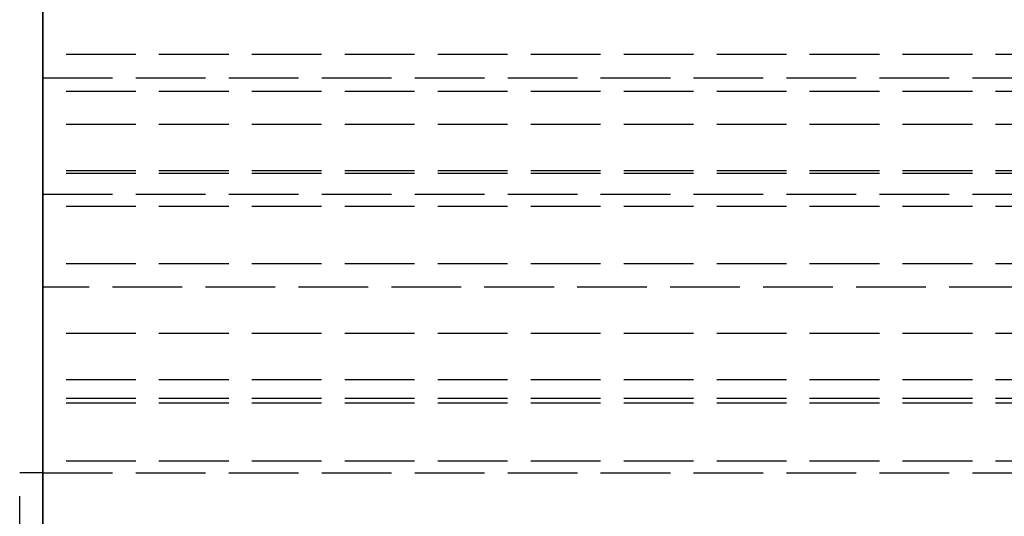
# Model space of a CAD drawing. Header units: millimetres. Extents: x 0 to 2100, y -94 to 94.
# Tile 5 of 13: x 0 to 21, y 10 to 21. Entities that reach past the tile are written whole.
import ezdxf

# ---------------------------------------------------------------- set-up
doc = ezdxf.new("R2010")
doc.units = ezdxf.units.MM
doc.header["$LTSCALE"] = 10
doc.linetypes.add('ALLCAD_Strich', pattern=[0.2, 0.15, -0.05])
doc.layers.add('BESCH_KONT_sich_schn_grun_2d', color=10, linetype='Continuous')
doc.layers.add('BESCH_KONT_sich_schn_seit_2d', color=160, linetype='Continuous')

msp = doc.modelspace()

# ---------------------------------------------------------------- linework, layer by layer
at = {"layer": 'BESCH_KONT_sich_schn_grun_2d', "linetype": 'ALLCAD_Strich'}
for p, q in [((0, 94), (0, -94)), ((-0.003, 19.5), (-0.003, 25.995)), ((2099.997, 20), (-0.003, 20)), ((-0.003, 19.5), (0, 19.5)), ((-0.003, 17), (-0.003, 19.5)), ((0, 19.5), (2099.997, 19.5)), ((2099.997, 19.207), (-0.003, 19.207)), ((2099.997, 18.5), (-0.003, 18.5)), ((2099.997, 17.5), (-0.003, 17.5)), ((2099.997, 17.439), (-0.003, 17.439)), ((-0.003, 17), (-0.003, -17)), ((-0.003, 17), (0, 17)), ((0, 16.995), (-0.003, 16.995)), ((-0.001, 17), (-0.001, 16.995)), ((-0.001, 16.995), (-0.001, 16.995)), ((0, 17), (2099.997, 17)), ((0, 17), (0, 16.995)), ((0, 17), (0, 16.995)), ((0, 16.998), (0, 16.998)), ((0, 16.995), (0.001, 16.995)), ((0, 16.993), (0, 16.993)), ((0.001, 16.992), (0, 16.992)), ((0.001, 17), (0.001, 16.995)), ((0.001, 16.995), (0.003, 16.995)), ((0.002, 17), (0.002, 16.995)), ((0.002, 16.995), (0.002, 16.995)), ((0.003, 17), (0.003, 16.995)), ((0.003, 16.995), (0.003, 16.995)), ((0.008, 17), (0.004, 17)), ((0.004, 17), (0.004, 16.995)), ((0.004, 16.995), (0.004, 16.992)), ((0.008, 16.995), (0.004, 16.995)), ((0.004, 16.992), (0.006, 16.992)), ((0.006, 16.995), (0.006, 17)), ((0.006, 17), (0.006, 16.995)), ((0.006, 16.998), (0.008, 16.998)), ((0.008, 16.996), (0.006, 16.996)), ((0.006, 16.992), (0.006, 16.995)), ((0.006, 16.995), (0.008, 16.995)), ((0.008, 17), (0.008, 16.995)), ((0.008, 17), (0.008, 16.995)), ((0.008, 17), (0.008, 16.995)), ((0.008, 16.995), (0.01, 16.995)), ((0.01, 17), (0.01, 16.995)), ((0.011, 17), (0.011, 16.995)), ((0.011, 16.995), (0.011, 16.995)), ((0.014, 16.995), (0.011, 16.995)), ((0.013, 17), (0.013, 16.995)), ((0.013, 16.995), (0.013, 16.995)), ((0.014, 17), (0.014, 16.995)), ((0.014, 17), (0.014, 16.995)), ((0.014, 17), (0.014, 16.995)), ((0.014, 17), (0.014, 16.995)), ((0.014, 16.998), (0.014, 16.998)), ((0.014, 16.995), (0.014, 16.995)), ((0.014, 16.995), (0.017, 16.995)), ((0.014, 16.993), (0.014, 16.993)), ((0.014, 16.992), (0.014, 16.992)), ((0.015, 17), (0.015, 16.995)), ((0.015, 16.995), (0.015, 16.995)), ((0.017, 17), (0.017, 16.995)), ((0.017, 16.995), (0.017, 16.995)), ((2099.997, 16.732), (-0.003, 16.732)), ((2099.997, 15.5), (-0.003, 15.5)), ((42.997, 15), (-0.003, 15)), ((39.997, 14), (-0.003, 14)), ((39.997, 13), (-0.003, 13)), ((39.997, 12.6), (-0.003, 12.6)), ((2099.997, 12.5), (-0.003, 12.5)), ((2099.997, 11.25), (-0.003, 11.25)), ((-0.003, 11), (-0.5, 11)), ((-0.5, -11), (-0.5, 11)), ((0, 11), (-0.003, 11)), ((0, 11), (46.997, 11))]:
    msp.add_line(p, q, dxfattribs=at)
for centre, radius, start, end in [((0, 16.997), 0.00271, 90, 180), ((0, 16.995), 0.00271, 180, 270), ((0, 16.997), 0.00116, 90, 180), ((0, 16.995), 0.00116, 180, 270), ((0, 16.997), 0.00116, 0, 90), ((0, 16.995), 0.00116, 270, 360), ((0.001, 16.997), 0.00271, 360, 90), ((0.001, 16.995), 0.00271, 270, 0), ((0.008, 16.998), 0.00217, 0, 90), ((0.008, 16.997), 0.00093, 360, 90), ((0.008, 16.997), 0.00093, 270, 0), ((0.008, 16.997), 0.00217, 270, 360), ((0.014, 16.997), 0.00271, 90, 180), ((0.014, 16.995), 0.00271, 180, 270), ((0.014, 16.997), 0.00116, 90, 180), ((0.014, 16.995), 0.00116, 180, 270), ((0.014, 16.997), 0.00271, 360, 90), ((0.014, 16.997), 0.00116, 0, 90), ((0.014, 16.995), 0.00116, 270, 360), ((0.014, 16.995), 0.00271, 270, 0)]:
    msp.add_arc(centre, radius, start, end, dxfattribs=at)
at = {"layer": 'BESCH_KONT_sich_schn_seit_2d', "linetype": 'ALLCAD_Strich'}
for p, q in [((0, 94, 2418), (0, -94, 2418)), ((0, -45.5), (0, 45.5)), ((0, 19.5, 2368), (0, 26, 2368)), ((0, 19.5, 2361.5), (0, 26, 2361.5)), ((0, 26, 2359.5), (0, 19.5, 2359.5)), ((0, 25.5, 2), (0, -25.5, 2)), ((0, 10, 2283), (0, 20, 2283)), ((0, 20, 9), (0, 20, 2283)), ((0, 20, 9), (0, 11, 9)), ((0, 20, 2289), (0, 17.5, 2289.5)), ((0, 20, 2329), (0, 20, 2289)), ((0, 19.207, 2329), (0, 20, 2329)), ((0, 17, 2368), (0, 19.5, 2368)), ((0, 19.5, 2368), (0, 19.5, 2361.5)), ((0, 19.5, 2359.5), (0, 19.5, 2353)), ((0, 19.5, 2353), (0, 17, 2353)), ((0, 17.439, 2327.232), (0, 19.207, 2329)), ((0, 18.5, 2329.707), (0, 16.732, 2327.939)), ((0, 18.5, 2351.5), (0, 18.5, 2329.707)), ((0, -18.5, 2351.5), (0, 18.5, 2351.5)), ((0, 17.5, 2287), (0, 8.75, 2287)), ((0, 17.5, 2289.5), (0, 17.5, 2287)), ((0, 16.732, 2327.939), (0, 17.439, 2327.232)), ((0, -17, 2368), (0, 17, 2368)), ((0, 17, 2319.005), (0, 16.997, 2319.005)), ((0, 17, 2319), (0, 17, 2325.5)), ((0, 16.997, 2319), (0, 17, 2319)), ((0, 17, 2325.5), (0, 12.5, 2325.5)), ((0, 17, 2315), (0, 15.5, 2316.5)), ((0, 17, 2296), (0, 17, 2315)), ((0, 15, 2291), (0, 17, 2296)), ((0, 17, 2362), (0, -17, 2362)), ((0, 17, 2362), (0, 17, 2368)), ((0, -17, 2359), (0, 17, 2359)), ((0, 17, 2353), (0, 17, 2359)), ((0, 16.995, 2325.492), (0, 17, 2325.492)), ((0, 17, 2325.495), (0, 16.995, 2325.495)), ((0, 17, 2325.497), (0, 16.995, 2325.497)), ((0, 17, 2325.495), (0, 17, 2325.497)), ((0, 17, 2319), (0, 17, 2319.005)), ((0, 16.995, 2325.498), (0, 17, 2325.498)), ((0, 17, 2325.492), (0, 16.995, 2325.492)), ((0, 17, 2325.498), (0, 16.995, 2325.498)), ((0, 17, 2325.497), (0, 16.995, 2325.497)), ((0, 17, 2325.495), (0, 16.995, 2325.495)), ((0, 17, 2325.496), (0, 16.995, 2325.496)), ((0, 17, 2325.497), (0, 16.995, 2325.497)), ((0, 17, 2325.498), (0, 16.995, 2325.498)), ((0, 17, 2325.499), (0, 16.995, 2325.499)), ((0, 17, 2325.494), (0, 16.995, 2325.494)), ((0, 17, 2325.5), (0, 17, 2325.5)), ((0, 17, 2325.5), (0, 16.995, 2325.5)), ((0, 16.998, 2319.005), (0, 16.998, 2319)), ((0, 16.998, 2319), (0, 16.998, 2319.005)), ((0, 16.998, 2319), (0, 16.998, 2319.005)), ((0, 16.995, 2319.005), (0, 16.997, 2319.005)), ((0, 16.997, 2319), (0, 16.997, 2319.005)), ((0, 16.997, 2319), (0, 16.997, 2319.005)), ((0, 16.997, 2319), (0, 16.997, 2319.005)), ((0, 16.997, 2319), (0, 16.997, 2319.005)), ((0, 16.997, 2319), (0, 16.995, 2319)), ((0, 16.996, 2319), (0, 16.996, 2319.005)), ((0, 11.25, 2319), (0, 16.995, 2319)), ((0, 16.995, 2319.005), (0, 16.992, 2319.005)), ((0, 16.995, 2319), (0, 16.995, 2319.005)), ((0, 16.995, 2325.5), (0, 16.995, 2325.497)), ((0, 16.995, 2325.495), (0, 16.995, 2325.497)), ((0, 16.995, 2325.495), (0, 16.995, 2325.492)), ((0, 16.995, 2319), (0, 16.995, 2319.005)), ((0, 16.995, 2325.5), (0, 16.995, 2325.5)), ((0, 16.993, 2319), (0, 16.993, 2319.005)), ((0, 16.992, 2319), (0, 16.992, 2319.005)), ((0, 16.992, 2319), (0, 16.992, 2319.005)), ((0, 14, 2316), (0, 16, 2316)), ((0, 16, 2316), (0, 16, 2303)), ((0, 16, 2303), (0, 9.5, 2303)), ((0, 15.5, 2348.5), (0, -15.5, 2348.5)), ((0, 15.5, 2327), (0, 15.5, 2348.5)), ((0, 12.5, 2327), (0, 15.5, 2327)), ((0, 15.5, 2316.5), (0, 11.25, 2316.5)), ((0, 15.5, 2327), (0, 13, 2327)), ((0, 15.5, 2347), (0, 15.5, 2327)), ((0, 14, 2347), (0, 15.5, 2347)), ((0, 15.5, 2332), (0, 15.5, 2331.995)), ((0, 15.5, 2332), (0, 14, 2332)), ((0, 15.497, 2331.995), (0, 15.5, 2331.995)), ((0, 15.498, 2332), (0, 15.498, 2331.995)), ((0, 15.497, 2332), (0, 15.497, 2331.995)), ((0, 15.497, 2331.995), (0, 15.495, 2331.995)), ((0, 15.497, 2332), (0, 15.497, 2331.995)), ((0, 15.496, 2332), (0, 15.496, 2331.995)), ((0, 15.495, 2332), (0, 15.495, 2331.995)), ((0, 15.495, 2332), (0, 15.495, 2331.995)), ((0, 15.495, 2332), (0, 15.495, 2331.995)), ((0, 15.492, 2331.995), (0, 15.495, 2331.995)), ((0, 15.495, 2332), (0, 15.495, 2331.995)), ((0, 15.494, 2331.995), (0, 15.494, 2332)), ((0, 15.494, 2332), (0, 15.494, 2331.995)), ((0, 15.493, 2332), (0, 15.493, 2331.995)), ((0, 15.492, 2332), (0, 15.492, 2331.995)), ((0, 15.492, 2332), (0, 15.492, 2331.995)), ((0, 15, 2295.5), (0, 15, 2303)), ((0, 15, 2291.4), (0, 15, 2292)), ((0, 15, 2291.4), (0, 8.75, 2291.4)), ((0, 8.75, 2291), (0, 15, 2291)), ((0, 15, 2292), (0, 8.755, 2292)), ((0, 15, 2295.5), (0, 11.5, 2295.5)), ((0, 15, 2292), (0, 15, 2295.5)), ((0, 15, 2303), (0, 15, 2312.4)), ((0, 8, 2297.9), (0, 15, 2297.9)), ((0, 8, 2305.9), (0, 15, 2305.9)), ((0, 15, 2312.4), (0, 14, 2312.4)), ((0, -15, 2297.9), (0, 15, 2297.9)), ((0, 8, 2305.9), (0, 15, 2305.9)), ((0, 13.5, 2293.5), (0, 15, 2293.5)), ((0, 13.5, 2293.5), (0, 15, 2293.5)), ((0, 14.5, 2359), (0, 14.5, 2351.5)), ((0, 14, 2332), (0, 7.5, 2332)), ((0, 14, 2312.4), (0, 8, 2312.4)), ((0, 9.5, 2305), (0, 14, 2305)), ((0, 14, 2305), (0, 14, 2316)), ((0, -14, 2329.5), (0, 14, 2329.5)), ((0, 14, 2329.5), (0, 14, 2347)), ((0, 11.5, 2293.5), (0, 13.5, 2293.5)), ((0, 13.5, 2293.5), (0, 13.5, 2295.5)), ((0, 13, 2327), (0, 12.6, 2328)), ((0, 12.6, 2328), (0, -12.6, 2328)), ((0, -12.5, 2327), (0, 12.5, 2327)), ((0, 12.5, 2325.5), (0, 12.5, 2327)), ((0, 12), (0, 12, 2)), ((0, 11.5, 2293.5), (0, 5.5, 2293.5)), ((0, 11.5, 2293.5), (0, 11.5, 2295.5)), ((0, 11.5, 2301.5), (0, 11.5, 2295.5)), ((0, 9.5, 2301.5), (0, 11.5, 2301.5)), ((0, -11.5, 2295.5), (0, 11.5, 2295.5)), ((0, 11.25, 2316.5), (0, 11.25, 2319)), ((0, 11, 2317.4), (0, 9, 2315.9)), ((0, 11, 2323.4), (0, 11, 2317.4)), ((0, 9, 2323.4), (0, 11, 2323.4)), ((0, 11, 8.5), (0, 11, 8)), ((0, 11, 8), (0, 9, 8)), ((0, 11, 26), (0, 11, 8.5)), ((0, -11, 26), (0, 11, 26)), ((0, 11, 8.5), (0, -11, 8.5)), ((0, 10, 9), (0, 11, 9)), ((0, 11, 9), (0, 10, 9)), ((0, 10.5, 2291.4), (0, 10.5, 2312.4))]:
    msp.add_line(p, q, dxfattribs=at)

doc.saveas('drawing.dxf')
